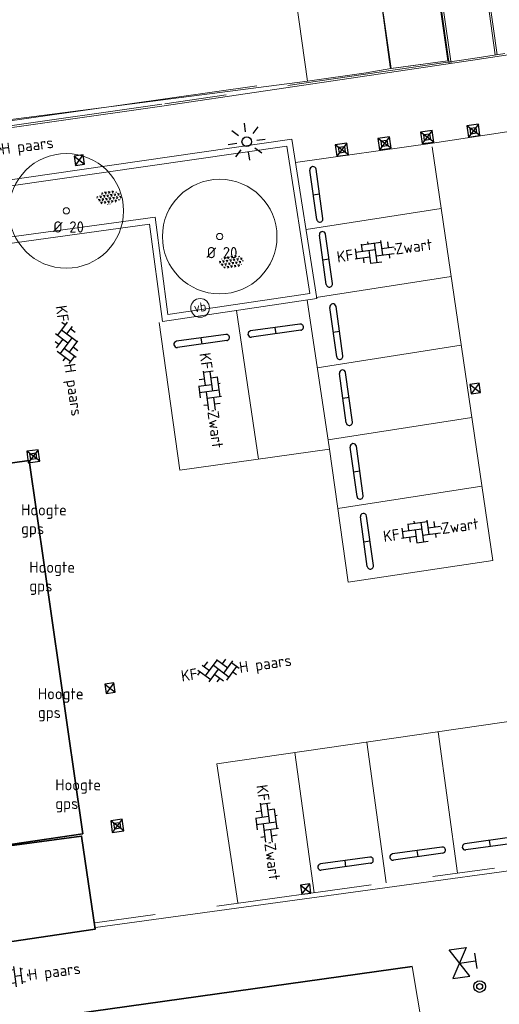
# Model space of a CAD drawing. Header units: metres. Extents: x 102746 to 103541, y 468531 to 469408.
# Tile 41 of 87: x 103110 to 103126, y 468892 to 468924. Entities that reach past the tile are written whole.
import ezdxf
from ezdxf.enums import TextEntityAlignment as Align

# ---------------------------------------------------------------- set-up
doc = ezdxf.new("R2010")
doc.units = ezdxf.units.M
doc.linetypes.add('VH-OPSLUITBAND_60X200', pattern=[12, 6, -2, 2, -2])
doc.linetypes.add('VH-TROTTOIRBAND_130-150', pattern=[15, 5, -2, 2, -2, 2, -2])
doc.layers.get('0').update_dxf_attribs({"lineweight": 25})
for name, color, linetype, lineweight in [('B-RO-GR-BOOM-G', 90, 'Continuous', 13), ('B-RO-GR-SIERPLANTSOEN-S', 90, 'Continuous', 25), ('B-RO-IE-MEUBILAIR_WEGMEUBILAIR-S', 7, 'Continuous', 25), ('B-RO-IE-MEUBILAIR_WEGMEUBILAIR_LICHTMAST-S', 7, 'Continuous', 25), ('B-RO-IE-TERREINAFSCHEIDING_KUNSTMATIG_SCHUTTING-G', 90, 'IE-TERREINAFSCHEIDING-KUNSTMATIG-DICHT', 18), ('B-RO-KL-WATER_HULPSTUK-S', 170, 'Continuous', 25), ('B-RO-OG-BEBOUWING-G', 7, 'Continuous', 35), ('B-RO-OG-BGT-G', 253, 'Continuous', 13), ('B-RO-RI-HWA_KOLK-S', 150, 'Continuous', 25), ('B-RO-VH-KANTOPSLUITING_ACHTERKANTBAND-G', 253, 'Continuous', 18), ('B-RO-VH-KANTOPSLUITING_OPSLUITBAND_60X200-G', 150, 'VH-OPSLUITBAND_60X200', 18), ('B-RO-VH-KANTOPSLUITING_TROTTOIRBAND_130 150-G', 84, 'VH-TROTTOIRBAND_130-150', 18), ('B-RO-VH-VERHARDING-G', 252, 'Continuous', 18), ('B-RO-VH-VERHARDING_BETON-G', 252, 'Continuous', 18), ('B-RO-VH-VERHARDING_BETONSTRAATSTEEN-S', 252, 'Continuous', 25), ('X-XX-AL-T18', 7, 'Continuous', 18)]:
    doc.layers.add(name, color=color, linetype=linetype, lineweight=lineweight)
doc.styles.add('NLCS-ISO', font='txt')
doc.styles.add('NLCS-ISO-M200-T18', font='txt', dxfattribs={"height": 0.36})
doc.linetypes.add('IE-TERREINAFSCHEIDING-KUNSTMATIG-DICHT', pattern='A,8,-1,[82,NLCS.shx,S=0.75,R=90,X=0,Y=0],-1', length=10)

# ---------------------------------------------------------------- blocks, each defined once
blk = doc.blocks.new('B-SRI-KOLK_STRAAT_300X300-SO')
for p, q in [((-0.7500000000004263, 2.842170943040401e-13), (0.7499999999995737, 1.500000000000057)), ((0.7499999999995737, 2.842170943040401e-13), (-0.7500000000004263, 1.500000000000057))]:
    blk.add_line(p, q)
at = {"flags": 128}
blk.add_lwpolyline([(-0.7500000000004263, 2.842170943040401e-13), (0.7499999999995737, 2.842170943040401e-13), (0.7499999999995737, 1.500000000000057), (-0.7500000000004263, 1.500000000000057)], close=True, dxfattribs=at)
blk = doc.blocks.new('B-SIE-WEG_LICHTMAST_SPOT-SO')
for p, q in [((-2.121320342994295, 2.121320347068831), (-1.148881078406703, 1.148881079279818)), ((-8.731149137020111e-10, 1.624763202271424), (-2.91038304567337e-10, 3.000000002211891)), ((1.148881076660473, 1.148881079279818), (2.121320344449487, 2.121320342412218)), ((-3.000000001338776, 4.656612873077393e-09), (-1.624763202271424, 2.328306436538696e-09)), ((-2.121320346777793, -2.121320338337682), (-1.148881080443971, -1.148881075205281)), ((1.148881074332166, -1.148881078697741), (2.12132034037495, -2.121320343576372)), ((1.624763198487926, -1.746229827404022e-09), (2.99999999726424, -1.164153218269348e-09)), ((-3.783497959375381e-09, -2.999999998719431), (-2.91038304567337e-09, -1.624763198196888))]:
    blk.add_line(p, q)
blk.add_circle((0, 0), 0.7698654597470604)
at = {"style": 'NLCS-ISO'}
blk.add_attdef('TYPE', text='', height=1.8, dxfattribs=at).set_placement((-2.91038304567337e-10, 3.000000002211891), align=Align.BOTTOM_CENTER)
blk = doc.blocks.new('SGR-SIERPLANTSOEN-SO')
at = {"ltscale": 0.1}
h = blk.add_hatch(dxfattribs=at)
h.set_pattern_fill('GR-SIERPLANTSOEN', color=256, scale=0.1, style=0, pattern_type=2)
h.set_pattern_definition([(30, (-2.066961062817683, -1.090504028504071), (0.2886752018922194, 0.4999998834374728), [0.2, -0.8]), (90, (-1.980358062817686, -1.140504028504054), (-0.288675, 0.5), [0.2, -0.8]), (150, (-1.893755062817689, -1.090504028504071), (-0.5773502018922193, 1.165625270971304e-07), [0.2, -0.8])])
edge = h.paths.add_edge_path()
edge.add_ellipse((0, 0), major_axis=(1.980358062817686, 0), ratio=0.5254120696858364, start_angle=0, end_angle=360, ccw=False)
at = {"ltscale": 0.1, "style": 'NLCS-ISO'}
blk.add_attdef('TYPE', text='', height=0.5, dxfattribs=at).set_placement((3.470943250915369, -0.01606055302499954), align=Align.MIDDLE_CENTER)
blk = doc.blocks.new('SIE-WEG_PARKEERMAATREGEL_STOOTBAND_200X200X900_DUBBEL')
for p, q in [((0.7999999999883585, 0.1000000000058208), (-0.8000000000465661, 0.1000000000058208)), ((0, -0.1000000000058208), (0, 0.1000000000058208)), ((0.7999999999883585, -0.1000000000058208), (-0.7999999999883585, -0.1000000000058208))]:
    blk.add_line(p, q)
for centre, start, end in [((-0.7999999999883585, 2.91038304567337e-11), 89.99999999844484, 269.9999999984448), ((0.8000000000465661, -8.731149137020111e-11), 269.9999999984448, 90.00000001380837)]:
    blk.add_arc(centre, 0.1, start, end)
blk = doc.blocks.new('SIE-WEG_PAAL_KUNSTSTOF')
for p, q in [((-0.1875, 0.1875000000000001), (0.1875, -0.1875000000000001)), ((0.1875, 0.1875000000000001), (-0.1875, -0.1875000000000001))]:
    blk.add_line(p, q)
at = {"flags": 128}
for points in [[(-0.1875, -0.1875000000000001), (0.1875, -0.1875000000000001), (0.1875, 0.1875000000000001), (-0.1875, 0.1875000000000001)], [(-0.09374999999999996, 0.09375000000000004), (0.09421698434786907, 0.09375000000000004), (0.09421698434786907, -0.09421583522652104), (-0.09374999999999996, -0.09421583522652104)]]:
    blk.add_lwpolyline(points, close=True, dxfattribs=at)
blk = doc.blocks.new('SIE-WEG_PAAL_VERKEERSBORD-SO')
at = {"color": 0, "linetype": 'ByBlock', "lineweight": 18}
blk.add_circle((0, 0), 1.5, dxfattribs=at)
at = {"color": 0, "linetype": 'ByBlock', "lineweight": 18, "style": 'NLCS-ISO'}
blk.add_text('vb', height=1.5, dxfattribs=at).set_placement((0, 0.1317113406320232), align=Align.MIDDLE_CENTER)
blk = doc.blocks.new('SVH-BSS_KEIFORMAAT_ELLEBOOG_KL-SO')
for p, q in [((-0.8216095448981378, 1.746491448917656), (-0.8216095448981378, 1.435541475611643)), ((1.278390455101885, 1.667504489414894), (1.278390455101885, -0.664458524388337)), ((-2.921609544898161, 0.9167434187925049), (-2.921609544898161, -0.6644585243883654)), ((-2.921609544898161, 0.3855414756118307), (0.2283904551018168, 0.3855414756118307)), ((-1.871609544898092, 1.501752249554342), (-1.871609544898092, 0.3855414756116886)), ((-1.871609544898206, 1.435541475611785), (1.278390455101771, 1.435541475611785)), ((-0.8216095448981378, 0.385541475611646), (-0.8216095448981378, -1.746491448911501)), ((0.2283904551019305, 1.435541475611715), (0.2283904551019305, -1.714458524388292)), ((1.278390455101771, 0.3855414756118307), (3.316110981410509, 0.3855414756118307)), ((2.32839045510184, 1.309937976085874), (2.32839045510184, 0.3855414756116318)), ((3.378390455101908, 0.1772992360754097), (3.378390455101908, -0.1772992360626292)), ((-3.155125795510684, -0.6644585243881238), (-0.8216095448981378, -0.6644585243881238)), ((-1.871609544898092, -0.6644585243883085), (-1.871609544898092, -1.501752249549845)), ((0.2283904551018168, -0.6644585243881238), (3.155125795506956, -0.6644585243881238)), ((2.32839045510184, -0.6644585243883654), (2.32839045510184, -1.30993797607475)), ((-0.8216095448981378, -1.714458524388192), (1.034122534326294, -1.714458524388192))]:
    blk.add_line(p, q)
at = {"style": 'NLCS-ISO'}
blk.add_attdef('FORMAAT', text='', height=1.8, dxfattribs=at).set_placement((-3.39489953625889, -4.365574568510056e-15), align=Align.MIDDLE_RIGHT)
blk.add_attdef('KLEUR', text='', height=1.8, dxfattribs=at).set_placement((3.39489953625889, 3.637978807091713e-16), align=Align.MIDDLE_LEFT)
at = {"style": 'NLCS-ISO', "flags": 1}
blk.add_attdef('FUNCTIE', text='', height=1.8, dxfattribs=at).set_placement((0.1159930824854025, -3.584775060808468), align=Align.MIDDLE_CENTER)
blk = doc.blocks.new('SVH-BSS_KEIFORMAAT_HALFST_KL-SO')
for p, q in [((-1.049999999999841, -1.832032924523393), (-1.049999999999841, 1.660949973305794)), ((1.13686837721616e-13, -1.881463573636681), (1.13686837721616e-13, 1.71038062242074)), ((1.050000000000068, -1.753045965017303), (1.050000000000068, 1.581963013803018)), ((-3.149999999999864, -1.002284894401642), (-3.149999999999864, 0.8312019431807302)), ((-3.149999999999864, 0), (-2.099999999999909, 0)), ((-2.099999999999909, -1.587293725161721), (-2.099999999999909, 1.416210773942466)), ((-2.100000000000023, 1.049999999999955), (-1.050000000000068, 1.049999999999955)), ((-1.049999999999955, 0), (0, 0)), ((-1.13686837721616e-13, 1.049999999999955), (1.049999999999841, 1.049999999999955)), ((1.049999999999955, 0), (2.099999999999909, 0)), ((2.100000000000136, -1.39547945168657), (2.100000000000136, 1.224396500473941)), ((2.099999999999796, 1.049999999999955), (2.405710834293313, 1.049999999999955)), ((3.150000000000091, -0.2628407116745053), (3.150000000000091, 0.09175776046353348)), ((3.149999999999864, 0), (3.162673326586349, 0)), ((-2.100000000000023, -1.050000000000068), (-1.050000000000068, -1.050000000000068)), ((-1.13686837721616e-13, -1.050000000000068), (1.049999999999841, -1.050000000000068)), ((2.099999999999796, -1.050000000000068), (2.638053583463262, -1.050000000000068))]:
    blk.add_line(p, q)
at = {"style": 'NLCS-ISO'}
blk.add_attdef('FORMAAT', text='', height=1.8, dxfattribs=at).set_placement((-3.623289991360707, -0.08554147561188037), align=Align.MIDDLE_RIGHT)
blk.add_attdef('KLEUR', text='', height=1.8, dxfattribs=at).set_placement((3.166509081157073, -0.08554147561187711), align=Align.MIDDLE_LEFT)
at = {"style": 'NLCS-ISO', "flags": 1}
blk.add_attdef('FUNCTIE', text='', height=1.8, dxfattribs=at).set_placement((0.1159930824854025, -3.584775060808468), align=Align.MIDDLE_CENTER)
blk = doc.blocks.new('SVH-BSS_KEIFORMAAT_KEPER_KL-SO')
for p, q in [((-0.09998502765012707, 1.584909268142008), (1.484924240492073, -2.322309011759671e-13)), ((-3.43788558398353, -0.4680371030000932), (-2.969848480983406, 3.774758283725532e-14)), ((-3.307551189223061, 0.3377027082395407), (-1.484924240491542, -1.484924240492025)), ((-2.519732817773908, 1.034808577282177), (-1.484924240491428, -2.748912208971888e-13)), ((-2.227386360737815, -0.7424621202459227), (-2.461364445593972e-13, 1.484924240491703)), ((-2.227386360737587, 0.7424621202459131), (-1.567820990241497, 1.402027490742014)), ((-1.773950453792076, -1.773950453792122), (2.086109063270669e-13, 2.082778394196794e-13)), ((-0.7424621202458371, 0.7424621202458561), (1.484924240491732, -1.48492424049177)), ((0.742462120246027, 0.7424621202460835), (1.404576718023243, 1.404576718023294)), ((0.7424621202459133, -0.7424621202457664), (2.463847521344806, 0.9789232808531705)), ((1.058390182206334, -1.911458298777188), (2.969848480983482, 9.325873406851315e-15)), ((2.227386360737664, 0.7424621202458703), (3.310004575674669, -0.3401560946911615)), ((-0.7424621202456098, -0.7424621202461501), (0.5036314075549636, -1.988555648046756)), ((-0.5150548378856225, -1.999979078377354), (9.492406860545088e-14, -1.484924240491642)), ((2.227386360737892, -0.7424621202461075), (2.720216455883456, -1.235292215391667))]:
    blk.add_line(p, q)
at = {"style": 'NLCS-ISO'}
blk.add_attdef('FORMAAT', text='', height=1.8, dxfattribs=at).set_placement((-3.471395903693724, -0.2340185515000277), align=Align.MIDDLE_RIGHT)
blk.add_attdef('KLEUR', text='', height=1.8, dxfattribs=at).set_placement((3.318214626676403, -0.215048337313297), align=Align.MIDDLE_LEFT)
at = {"style": 'NLCS-ISO', "flags": 1}
blk.add_attdef('FUNCTIE', text='', height=1.8, dxfattribs=at).set_placement((0.1159930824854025, -3.584775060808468), align=Align.MIDDLE_CENTER)
blk = doc.blocks.new('SKL-WTB_HULP_AFSLUITER_HANDB-SO')
at = {"ltscale": 0.1}
for p, q in [((-1.253844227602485, 2.619308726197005), (1.253844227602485, 2.619308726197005)), ((0, 0), (0, 2.619308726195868)), ((-2.303946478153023, -1.373199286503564), (-2.303946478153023, 1.373199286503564))]:
    blk.add_line(p, q, dxfattribs=at)
for p, q in [((2.303946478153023, 1.373199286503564), (-2.303946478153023, -1.373199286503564)), ((-2.303946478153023, 1.373199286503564), (2.303946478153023, -1.373199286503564)), ((2.303946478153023, -1.373199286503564), (2.303946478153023, 1.373199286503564))]:
    blk.add_line(p, q)
blk = doc.blocks.new('SIE-WEG_PAAL_BETON')
for centre, radius in [((4.999940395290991e-05, 1.164153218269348e-13), 0.1875), ((4.999999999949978e-05, 1.164153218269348e-13), 0.09375)]:
    blk.add_circle(centre, radius)

msp = doc.modelspace()

# ---------------------------------------------------------------- linework, layer by layer
at = {"layer": 'B-RO-GR-BOOM-G'}
for centre, radius in [((103111.6566134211, 468917.7937590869, -3.464), 1.839998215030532), ((103116.5846134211, 468916.9697590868, -3.282), 1.839998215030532), ((103111.6566134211, 468917.7937590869, -3.464), 0.1), ((103116.5846134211, 468916.9697590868, -3.282), 0.1)]:
    msp.add_circle(centre, radius, dxfattribs=at)
at = {"layer": 'B-RO-IE-TERREINAFSCHEIDING_KUNSTMATIG_SCHUTTING-G', "linetype": 'Continuous', "elevation": -3.70964243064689}
msp.add_lwpolyline([(103106.511851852, 468920.215130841), (103117.773224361, 468921.802010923)], dxfattribs=at)
at = {"layer": 'B-RO-OG-BEBOUWING-G'}
for points, elevation in [([(103112.19034065, 468897.796811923), (103110.468364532, 468909.77751582), (103104.774734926, 468908.988377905), (103106.494523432, 468896.96452221)], -3.79339495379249), ([(103106.46878021, 468896.960763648), (103106.932848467, 468893.903564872), (103112.581347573, 468894.736995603), (103112.149369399, 468897.724069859)], -3.73359622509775)]:
    msp.add_lwpolyline(points, close=True, dxfattribs=dict(at, elevation=elevation))
at = {"layer": 'B-RO-OG-BEBOUWING-G', "elevation": -3.75423829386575}
msp.add_lwpolyline([(103122.770311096, 468893.5441161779), (103107.942594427, 468891.463297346)], dxfattribs=at)
at = {"layer": 'B-RO-OG-BGT-G', "color": 252, "flags": 128}
msp.add_lwpolyline([(103109.044, 468920.6161536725), (103119.4086774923, 468921.9579597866), (103118.684, 468927.072), (103121.369, 468927.452), (103121.591, 468925.885), (103122.0632527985, 468922.4162891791), (103122.0776006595, 468922.3608107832), (103123.9133697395, 468922.6051793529), (103122.569, 468933.123), (103121.8481006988, 468938.7873130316)], dxfattribs=at)
for points in [[(103118.684, 468927.072), (103119.4086774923, 468921.9579597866), (103121.2912528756, 468922.2212110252), (103122.0776006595, 468922.3608107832), (103122.0632527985, 468922.4162891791), (103121.591, 468925.885), (103121.369, 468927.452)], [(103121.591, 468925.885), (103122.0902280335, 468922.3622918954), (103123.9133697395, 468922.6051793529), (103123.412, 468926.143)], [(103110.304, 468886.382), (103119.106, 468887.63), (103118.706, 468890.513), (103123.165, 468891.131), (103123.113, 468891.503), (103122.77, 468893.544), (103109.567465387, 468891.6913204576), (103109.58, 468891.602)]]:
    msp.add_lwpolyline(points, close=True, dxfattribs=at)
at = {"layer": 'B-RO-VH-KANTOPSLUITING_ACHTERKANTBAND-G', "linetype": 'Continuous'}
for points, elevation in [([(103125.433469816, 468922.797157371), (103123.202547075, 468938.89055796)], -3.8314343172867), ([(103121.696029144, 468938.687095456), (103124.0179512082, 468922.5259661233)], -4.09537396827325), ([(103137.618019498, 468924.589464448), (103124.719351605, 468922.629378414), (103114.729982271, 468921.156576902), (103108.322871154, 468920.243602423)], -4.005876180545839), ([(103129.24490395, 468920.859031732), (103123.421610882, 468919.961539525), (103119.023381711, 468919.347346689)], -3.88609508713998), ([(103123.406946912, 468919.845816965), (103125.358579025, 468906.572724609), (103120.713259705, 468905.8794208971), (103120.109005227, 468910.145803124), (103115.304758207, 468909.466495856), (103114.637693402, 468914.214598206)], -3.85973813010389), ([(103117.164293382, 468895.5794223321), (103116.495711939, 468900.044404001), (103135.617055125, 468902.813249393)], -3.87329870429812), ([(103136.330345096, 468898.03945317), (103112.595101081, 468894.793109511)], -3.89179429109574)]:
    msp.add_lwpolyline(points, dxfattribs=dict(at, elevation=elevation))
at = {"layer": 'B-RO-VH-KANTOPSLUITING_OPSLUITBAND_60X200-G'}
for points, elevation in [([(103125.4929014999, 468922.8053959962), (103123.2619787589, 468938.8987965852)], -3.8314343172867), ([(103121.636638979, 468938.6785626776), (103123.9585610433, 468922.517433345)], -4.09537396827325), ([(103137.6090053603, 468924.6487834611), (103124.7104686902, 468922.6887173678), (103114.7213743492, 468921.2159564), (103108.3144070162, 468920.3030024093)], -4.005876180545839)]:
    msp.add_lwpolyline(points, dxfattribs=dict(at, elevation=elevation))
at = {"layer": 'B-RO-VH-KANTOPSLUITING_TROTTOIRBAND_130 150-G', "elevation": -3.89179429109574}
msp.add_lwpolyline([(103136.3100183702, 468898.1880695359), (103112.5747743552, 468894.9417258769)], dxfattribs=at)
at = {"layer": 'B-RO-VH-VERHARDING-G', "flags": 128}
for points, elevation in [([(103123.6976179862, 468917.868956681), (103119.3596216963, 468917.1914509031)], -3.85973813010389), ([(103124.0185076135, 468915.6865793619), (103119.6805113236, 468915.009073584)], -3.85973813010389), ([(103120.1087698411, 468910.1457698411), (103119.39749562, 468914.931813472)], -3.85973813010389), ([(103117.8304855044, 468909.8236267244), (103117.1216020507, 468914.5935832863)], -3.85973813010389), ([(103124.343063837, 468913.4792654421), (103119.7203404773, 468912.759445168)], -3.85973813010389), ([(103124.6840706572, 468911.1600706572), (103120.0649267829, 468910.4407823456)], -3.85973813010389), ([(103125.0081038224, 468908.9563140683), (103120.3792648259, 468908.2376157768)], -3.85973813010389), ([(103123.6027061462, 468901.0735246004), (103124.2234607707, 468896.5349531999)], -3.87329870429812), ([(103121.3079500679, 468900.7412349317), (103121.9262304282, 468896.2207538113)], -3.87329870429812), ([(103119.0017971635, 468900.4072949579), (103119.6175909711, 468895.9049939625)], -3.87329870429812)]:
    msp.add_lwpolyline(points, dxfattribs=dict(at, elevation=elevation))
at = {"layer": 'B-RO-VH-VERHARDING_BETON-G', "linetype": 'Continuous', "elevation": -3.49733518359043}
for points in [[(103118.9060380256, 468920.095698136), (103103.5505960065, 468917.8850556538), (103103.7836082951, 468915.9164333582), (103114.334651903, 468917.3615564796), (103114.7484418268, 468914.240897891), (103119.7053843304, 468914.9775701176)], [(103118.7389287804, 468919.8695783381), (103103.7721337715, 468917.7148873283), (103103.9582790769, 468916.1422243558), (103114.506514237, 468917.5869628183), (103114.9200009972, 468914.4685905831), (103119.4766890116, 468915.1457792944)]]:
    msp.add_lwpolyline(points, close=True, dxfattribs=at)

# ---------------------------------------------------------------- block references
at = {"layer": 'B-RO-GR-SIERPLANTSOEN-S'}
for p, xscale, yscale, zscale, rotation in [((103113.0283344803, 468918.2135768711), 0.2000000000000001, 0.2000000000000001, 0.2000000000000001, 7.783595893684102), ((103116.9562659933, 468916.1572149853), 0.2, 0.2, 0.2, 8.876711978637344)]:
    msp.add_blockref('SGR-SIERPLANTSOEN-SO', p, dxfattribs=dict(at, xscale=xscale, yscale=yscale, zscale=zscale, rotation=rotation))
at = {"layer": 'B-RO-IE-MEUBILAIR_WEGMEUBILAIR-S'}
for name, p, rotation in [('SIE-WEG_PAAL_KUNSTSTOF', (103124.73219836, 468920.367263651, -3.837), 277.9496875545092), ('SIE-WEG_PAAL_KUNSTSTOF', (103123.24619836, 468920.163263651, -3.841), 277.9496875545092), ('SIE-WEG_PAAL_KUNSTSTOF', (103120.509, 468919.756, -3.809), 277.9496875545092), ('SIE-WEG_PAAL_KUNSTSTOF', (103121.87519836, 468919.961263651, -3.829), 277.9496875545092), ('SIE-WEG_PARKEERMAATREGEL_STOOTBAND_200X200X900_DUBBEL', (103119.690737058, 468918.3223852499, -3.824573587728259), 277.8516484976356), ('SIE-WEG_PARKEERMAATREGEL_STOOTBAND_200X200X900_DUBBEL', (103119.9944132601, 468916.2359688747, -3.824573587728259), 277.8516484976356), ('SIE-WEG_PARKEERMAATREGEL_STOOTBAND_200X200X900_DUBBEL', (103120.3319753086, 468913.9167387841, -3.824573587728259), 277.8516484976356), ('SIE-WEG_PARKEERMAATREGEL_STOOTBAND_200X200X900_DUBBEL', (103118.3836505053, 468913.9497173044, -3.83130092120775), 7.932560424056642), ('SIE-WEG_PARKEERMAATREGEL_STOOTBAND_200X200X900_DUBBEL', (103116.0057166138, 468913.6187957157, -3.83130092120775), 7.932560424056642), ('SIE-WEG_PARKEERMAATREGEL_STOOTBAND_200X200X900_DUBBEL', (103120.6408162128, 468911.7948381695, -3.824573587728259), 277.8516484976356), ('SIE-WEG_PAAL_KUNSTSTOF', (103110.59719836, 468909.916263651, -3.836), 277.9496875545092), ('SIE-WEG_PARKEERMAATREGEL_STOOTBAND_200X200X900_DUBBEL', (103120.984967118, 468909.4303391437, -3.824573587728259), 277.8516484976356), ('SIE-WEG_PARKEERMAATREGEL_STOOTBAND_200X200X900_DUBBEL', (103121.3112228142, 468907.188789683, -3.824573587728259), 277.8516484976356), ('SIE-WEG_PAAL_KUNSTSTOF', (103113.29519836, 468898.055263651, -3.837), 277.9496875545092), ('SIE-WEG_PARKEERMAATREGEL_STOOTBAND_200X200X900_DUBBEL', (103125.2688715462, 468897.4883243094, -3.93636949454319), 7.932560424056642), ('SIE-WEG_PARKEERMAATREGEL_STOOTBAND_200X200X900_DUBBEL', (103122.9411680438, 468897.1639803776, -3.93636949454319), 7.932560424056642), ('SIE-WEG_PARKEERMAATREGEL_STOOTBAND_200X200X900_DUBBEL', (103120.6273674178, 468896.8415736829, -3.93636949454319), 7.932560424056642)]:
    msp.add_blockref(name, p, dxfattribs=dict(at, rotation=rotation))
at = {"layer": 'B-RO-IE-MEUBILAIR_WEGMEUBILAIR-S', "xscale": 0.2, "yscale": 0.2, "zscale": 0.2, "rotation": 7.556926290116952}
msp.add_blockref('SIE-WEG_PAAL_VERKEERSBORD-SO', (103115.9565098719, 468914.6785098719, -3.522), dxfattribs=at)
at = {"layer": 'B-RO-IE-MEUBILAIR_WEGMEUBILAIR-S'}
msp.add_blockref('SIE-WEG_PAAL_BETON', (103124.9344901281, 468892.8964901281, -3.717), dxfattribs=at)
at = {"layer": 'B-RO-IE-MEUBILAIR_WEGMEUBILAIR_LICHTMAST-S', "xscale": 0.2, "yscale": 0.2, "zscale": 0.2, "rotation": 278.192285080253}
msp.add_blockref('B-SIE-WEG_LICHTMAST_SPOT-SO', (103117.454, 468920.013, -3.798), dxfattribs=at)
at = {"layer": 'B-RO-KL-WATER_HULPSTUK-S', "xscale": 0.1999999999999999, "yscale": 0.1999999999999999, "zscale": 0.1999999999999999, "rotation": 277.7705364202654}
msp.add_blockref('SKL-WTB_HULP_AFSLUITER_HANDB-SO', (103124.2864090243, 468893.65093053, -3.718), dxfattribs=at)
at = {"layer": 'B-RO-RI-HWA_KOLK-S', "xscale": 0.2, "yscale": 0.2, "zscale": 0.2}
for p, rotation in [((103111.9288442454, 468919.4004431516, -3.882), 278.192285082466), ((103124.7664258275, 468912.2421907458, -3.986), 188.3646471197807), ((103113.0397779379, 468902.6241164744, -3.919), 188.1790581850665), ((103119.1981241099, 468896.005722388, -3.942), 277.788198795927)]:
    msp.add_blockref('B-SRI-KOLK_STRAAT_300X300-SO', p, dxfattribs=dict(at, rotation=rotation))
at = {"layer": 'B-RO-VH-VERHARDING_BETONSTRAATSTEEN-S', "xscale": 0.2, "yscale": 0.2, "zscale": 0.2}
for name, p, rotation, values in [('SVH-BSS_KEIFORMAAT_HALFST_KL-SO', (103108.9345476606, 468919.7118288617), 7.442899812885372, {'FORMAAT': 'KF', 'KLEUR': 'H paars'}), ('SVH-BSS_KEIFORMAAT_ELLEBOOG_KL-SO', (103121.5440769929, 468916.4741702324), 7.78819879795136, {'FORMAAT': 'KF', 'KLEUR': 'Zwart'}), ('SVH-BSS_KEIFORMAAT_KEPER_KL-SO', (103111.7103928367, 468913.5541214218), 278.2517472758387, {'FORMAAT': 'KF', 'KLEUR': 'H paars'}), ('SVH-BSS_KEIFORMAAT_ELLEBOOG_KL-SO', (103116.2742227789, 468912.0416362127), 277.7881987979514, {'FORMAAT': 'KF', 'KLEUR': 'Zwart'}), ('SVH-BSS_KEIFORMAAT_ELLEBOOG_KL-SO', (103123.034330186, 468907.5050134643), 7.78819879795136, {'FORMAAT': 'KF', 'KLEUR': 'Zwart'}), ('SVH-BSS_KEIFORMAAT_KEPER_KL-SO', (103116.5487869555, 468903.082517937), 8.251747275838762, {'FORMAAT': 'KF', 'KLEUR': 'H paars'}), ('SVH-BSS_KEIFORMAAT_ELLEBOOG_KL-SO', (103118.1030558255, 468898.1758910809), 277.7881987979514, {'FORMAAT': 'KF', 'KLEUR': 'Zwart'}), ('SVH-BSS_KEIFORMAAT_HALFST_KL-SO', (103109.8017508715, 468893.2020482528), 7.442899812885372, {'FORMAAT': 'KF', 'KLEUR': 'H paars'})]:
    msp.add_blockref(name, p, dxfattribs=dict(at, rotation=rotation)).add_auto_attribs(values)

# ---------------------------------------------------------------- texts
at = {"layer": 'X-XX-AL-T18', "char_height": 0.36, "attachment_point": 1, "style": 'NLCS-ISO-M200-T18'}
for s, width, insert in [('%%C 20', 1.833884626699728, (103111.2392190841, 468917.45721054, -3.464)), ('%%C 20', 1.833884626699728, (103116.1672190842, 468916.6332105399, -3.282)), ('Hoogte gps', 2.00336246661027, (103110.2052721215, 468908.3754672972, -3.79339495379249)), ('Hoogte gps', 2.00336246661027, (103110.4695225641, 468906.5369363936, -3.79339495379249)), ('Hoogte gps', 2.00336246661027, (103110.7437814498, 468902.4756763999)), ('Hoogte gps', 2.00336246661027, (103111.3035202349, 468899.5536703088))]:
    msp.add_mtext_dynamic_manual_height_columns(s, width=width, gutter_width=1.8, heights=[0], dxfattribs=dict(at, insert=insert))

doc.saveas('drawing.dxf')
